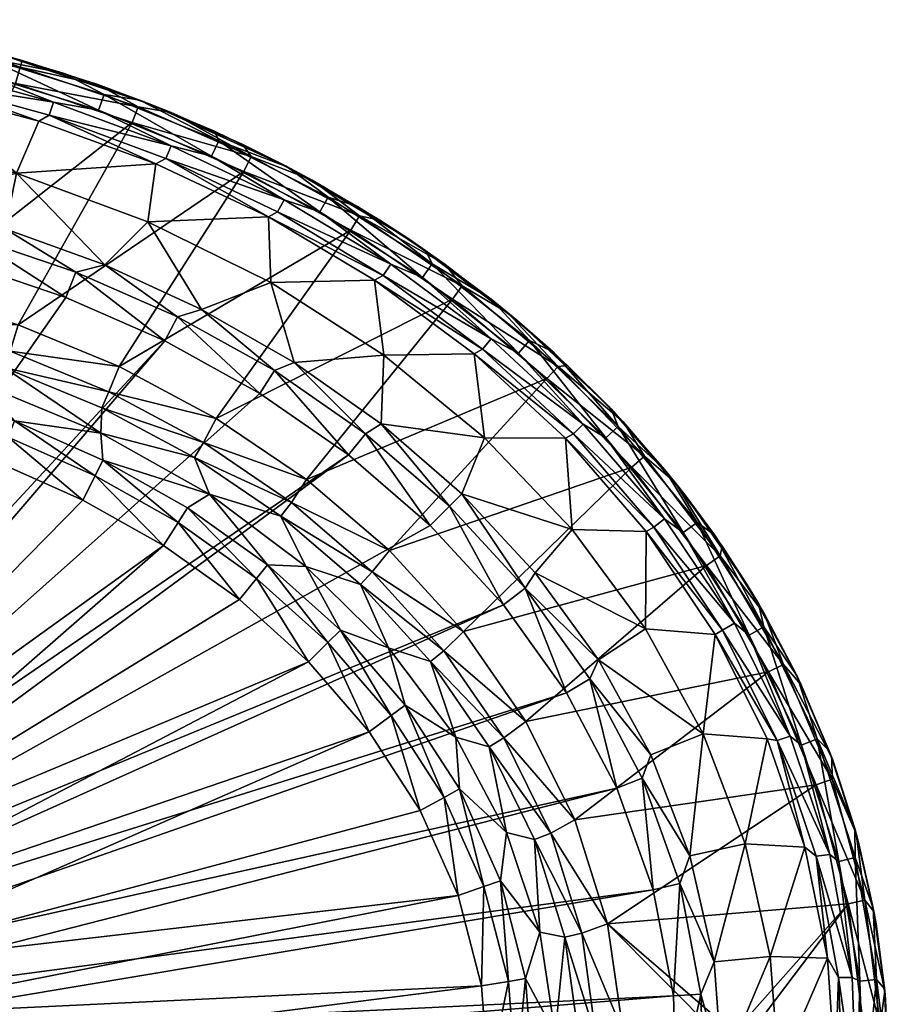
# Model space of a CAD drawing. Header units: inches. Extents: x -273 to 272, y -225 to 225.
# Tile 9 of 9: x 90 to 272, y 14 to 221. Entities that reach past the tile are written whole.
import ezdxf

# ---------------------------------------------------------------- set-up
doc = ezdxf.new("R2010")
doc.units = ezdxf.units.IN
doc.header["$MEASUREMENT"] = 0
doc.layers.add('Layer 1', color=7, linetype='Continuous')

# ---------------------------------------------------------------- blocks, each defined once
blk = doc.blocks.new('Wind-R')
at = {"color": 9, "true_color": 0xc0c0c0}
mesh = blk.add_polyface(dxfattribs=at)
corners = [(67.77, 163.41, -128), (113.51, 199.2, -128), (89.02, 207.45, -128), (63.84, 213.65, -128), (74.33, 216.47, -123), (85.67, 213.59, -93.5), (52.25, 220.82, -93.5), (85.67, 213.59, -64), (117.09, 203.17, -34.5), (85.67, 213.59, -34.5), (66.23, 218.25, -5), (52.25, 220.82, -34.5), (106.28, 207.18, -123), (90.4, 212.25, -123), (82.72, 214.39, -5), (117.09, 203.17, -64), (52.25, 220.82, -64), (99.05, 209.61, -5), (96.99, 203.47), (71.77, 210.4), (81.97, 209.41), (57.06, 214.93), (106.43, 201.82), (68.81, 206.25, -3.29), (93.92, 199.51, -3.29), (89.21, 188.57, -35.86), (60.24, 195.96, -35.86), (65.52, 182.69, -68.42), (71.12, 207.61, -0.9), (96.11, 200.74, -0.9), (82.87, 212.83, -1.46), (57.69, 218.41, -1.46), (107.66, 205.14, -1.46), (114.78, 202.5, -126.54), (89.96, 210.86, -126.54), (58.11, 219.82, -123), (64.52, 217.11, -126.54)]
mesh.append_faces([[corners[k] for k in face] for face in [(0, 1, 2), (3, 0, 2), (4, 5, 6), (7, 8, 9), (10, 11, 9), (12, 5, 13), (4, 13, 5), (9, 14, 10), (7, 5, 15), (7, 9, 16), (14, 9, 17), (5, 7, 6), (18, 19, 20), (20, 19, 21), (22, 18, 20), (23, 24, 25), (25, 26, 23), (27, 26, 25), (28, 18, 29), (29, 24, 28), (23, 28, 24), (28, 19, 18), (22, 20, 30), (31, 30, 20), (31, 20, 21), (32, 22, 30), (30, 14, 17), (32, 30, 17), (14, 30, 10), (30, 31, 10), (33, 34, 2), (35, 36, 4), (34, 3, 2), (34, 36, 3), (34, 13, 4), (36, 34, 4), (13, 34, 12)]], dxfattribs={"color": 9})
mesh = blk.add_polyface(dxfattribs=at)
corners = [(117.09, 203.17, -34.5), (117.09, 203.17, -64), (145.93, 190.02, -34.5), (85.67, 213.59, -34.5), (99.05, 209.61, -5), (117.09, 203.17, -93.5), (85.67, 213.59, -93.5), (106.28, 207.18, -123), (136.77, 194.6, -123), (145.93, 190.02, -93.5), (121.72, 201.3, -123), (130.85, 197.37, -5), (145.93, 190.02, -64), (115.15, 203.93, -5), (85.67, 213.59, -64), (121.72, 194.29), (96.99, 203.47), (106.43, 201.82), (145.46, 182.95), (130.23, 192.15), (118.53, 190.54, -3.29), (89.21, 188.57, -35.86), (93.92, 199.51, -3.29), (116.84, 178.38, -35.86), (120.61, 191.65, -0.9), (96.11, 200.74, -0.9), (142.16, 179.39, -3.29), (107.66, 205.14, -1.46), (131.72, 195.36, -1.46), (146.12, 189.92, -5), (113.51, 199.2, -128), (137.02, 188.94, -128), (138.57, 192.11, -126.54), (114.78, 202.5, -126.54), (89.02, 207.45, -128), (89.96, 210.86, -126.54)]
mesh.append_faces([[corners[k] for k in face] for face in [(0, 1, 2), (3, 0, 4), (5, 6, 7), (5, 8, 9), (5, 10, 8), (2, 11, 0), (7, 10, 5), (2, 1, 12), (9, 12, 5), (0, 13, 4), (1, 5, 12), (1, 0, 14), (13, 0, 11), (5, 1, 6), (15, 16, 17), (18, 15, 19), (19, 15, 17), (20, 21, 22), (21, 20, 23), (24, 20, 25), (25, 15, 24), (22, 25, 20), (25, 16, 15), (20, 24, 26), (24, 15, 18), (4, 13, 27), (27, 19, 17), (27, 28, 19), (28, 11, 29), (11, 28, 13), (28, 27, 13), (30, 31, 32), (33, 34, 30), (33, 10, 7), (30, 32, 33), (33, 32, 10), (35, 33, 7), (8, 10, 32)]], dxfattribs={"color": 9})
mesh = blk.add_polyface(dxfattribs=at)
corners = [(113.51, 199.2, -128), (89.58, 156.69, -128), (137.02, 188.94, -128), (110.8, 147.93, -128), (159.48, 176.62, -128), (67.77, 163.41, -128), (131.17, 137.07, -128), (89.21, 188.57, -35.86), (116.84, 178.38, -35.86), (107.76, 169.33, -68.42), (142.16, 179.39, -3.29), (118.53, 190.54, -3.29), (142.69, 165.58, -35.86), (128.13, 159.97, -68.42), (86.84, 176.88, -68.42), (65.52, 182.69, -68.42), (65.57, 154.28, -121.42), (55.42, 151.7, -108), (81.98, 144.22, -108), (69.51, 143.06, -94.58), (86.63, 147.77, -121.42), (120.61, 191.65, -0.9), (144.1, 180.43, -0.9), (79.76, 175.21, -73.19), (78.1, 169.72, -75), (57.41, 180.7, -73.19), (101.69, 167.81, -73.19), (99.58, 162.48, -75), (120.43, 153.34, -75), (123.05, 158.43, -73.19), (143.46, 147.1, -73.19), (140.35, 142.29, -75), (56.23, 175.1, -75), (87.86, 151.21, -126.19), (108.63, 142.61, -126.19), (66.49, 157.82, -126.19)]
mesh.append_faces([[corners[k] for k in face] for face in [(0, 1, 2), (2, 3, 4), (0, 5, 1), (2, 1, 3), (4, 3, 6), (7, 8, 9), (10, 8, 11), (12, 8, 10), (9, 8, 13), (8, 12, 13), (14, 7, 9), (15, 7, 14), (16, 17, 18), (19, 18, 17), (16, 18, 20), (10, 21, 22), (23, 24, 25), (15, 23, 25), (23, 26, 27), (23, 14, 26), (28, 26, 29), (29, 26, 9), (30, 31, 29), (13, 30, 29), (31, 28, 29), (28, 27, 26), (13, 29, 9), (27, 24, 23), (9, 26, 14), (24, 32, 25), (14, 23, 15), (33, 16, 20), (33, 20, 34), (35, 16, 33), (35, 1, 5), (33, 1, 35), (33, 3, 1), (34, 3, 33)]], dxfattribs={"color": 9})
mesh = blk.add_polyface(dxfattribs=at)
corners = [(145.93, 190.02, -64), (171.76, 174.68, -34.5), (145.93, 190.02, -34.5), (160.93, 181.58, -5), (151.39, 187.08, -123), (171.76, 174.68, -93.5), (145.93, 190.02, -93.5), (165.58, 178.69, -123), (179.32, 169.4, -123), (136.77, 194.6, -123), (171.76, 174.68, -64), (175.29, 172.28, -5), (146.12, 189.92, -5), (130.85, 197.37, -5), (167.91, 169.49), (145.46, 182.95), (152.96, 180.46), (130.23, 192.15), (174.55, 166.67), (142.16, 179.39, -3.29), (164.48, 166.12, -3.29), (142.69, 165.58, -35.86), (144.1, 180.43, -0.9), (166.31, 167.1, -0.9), (120.61, 191.65, -0.9), (176.62, 169.55, -1.46), (154.72, 183.53, -1.46), (131.72, 195.36, -1.46), (161.31, 179.63, -126.54), (159.48, 176.62, -128), (182.93, 164.93, -126.54), (137.02, 188.94, -128), (138.57, 192.11, -126.54)]
mesh.append_faces([[corners[k] for k in face] for face in [(0, 1, 2), (2, 1, 3), (4, 5, 6), (5, 4, 7), (8, 5, 7), (9, 4, 6), (1, 0, 10), (1, 11, 3), (5, 10, 6), (2, 3, 12), (0, 6, 10), (2, 12, 13), (14, 15, 16), (16, 15, 17), (18, 14, 16), (19, 20, 21), (19, 22, 23), (24, 15, 22), (14, 23, 22), (20, 19, 23), (22, 15, 14), (25, 26, 3), (18, 16, 26), (16, 27, 26), (16, 17, 27), (18, 26, 25), (11, 25, 3), (26, 12, 3), (26, 27, 12), (28, 29, 30), (31, 29, 28), (32, 31, 28), (8, 28, 30), (32, 4, 9), (28, 7, 4), (32, 28, 4), (7, 28, 8)]], dxfattribs={"color": 9})
mesh = blk.add_polyface(dxfattribs=at)
corners = [(56.23, 175.1, -75), (3.28, 34.83, -75), (33.97, 178.67, -75), (25.85, 23.49, -75), (21.11, 27.83, -75), (191.61, 97.88, -75), (15.63, 31.26, -75), (159.01, 129.39, -75), (78.1, 169.72, -75), (99.58, 162.48, -75), (9.61, 33.63, -75), (120.43, 153.34, -75), (-11.31, 180.48, -75), (11.37, 180.47, -75), (81.98, 144.22, -108), (69.51, 143.06, -94.58), (88.8, 136.52, -94.58), (28.64, 141.76, -88), (9.2, 143.27, -88), (10.52, 53.46, -88), (47.87, 138.7, -88), (20.64, 50.43, -88), (66.88, 134.03, -88), (103.15, 119.89, -88), (85.38, 127.77, -88), (29.97, 45.49, -88), (0, 54.46, -88), (38.16, 38.85, -88), (120.12, 110.32, -88), (44.92, 30.77, -88), (150.61, 85.94, -88), (9.42, 149, -89.81), (49, 144.32, -89.81), (29.31, 147.46, -89.81), (49.72, 147.91, -94.58), (68.49, 139.54, -89.81), (87.47, 133.11, -89.81), (9.77, 49.49, -89.27), (0, 50.45, -89.27), (9.17, 46.97, -92.61), (20.19, 46.23, -89.27)]
mesh.append_faces([[corners[k] for k in face] for face in [(0, 1, 2), (3, 4, 5), (4, 6, 7), (8, 9, 10), (10, 11, 6), (12, 13, 1), (0, 8, 1), (10, 9, 11), (2, 1, 13), (10, 1, 8), (14, 15, 16), (17, 18, 19), (17, 19, 20), (21, 22, 20), (23, 24, 25), (24, 22, 21), (26, 19, 18), (19, 21, 20), (21, 25, 24), (25, 27, 28), (27, 29, 30), (18, 17, 31), (32, 20, 22), (20, 32, 33), (34, 32, 35), (32, 22, 35), (22, 24, 35), (36, 35, 24), (15, 36, 16), (15, 35, 36), (35, 15, 34), (33, 17, 20), (37, 38, 39), (40, 21, 19), (19, 37, 40), (37, 19, 26), (26, 38, 37)]], dxfattribs={"color": 9})
mesh = blk.add_polyface(dxfattribs=at)
corners = [(150.15, 124.24, -128), (200.72, 145.41, -128), (180.86, 162.08, -128), (159.48, 176.62, -128), (131.17, 137.07, -128), (167.64, 109.29, -128), (171.76, 174.68, -64), (194.37, 157.7, -34.5), (171.76, 174.68, -34.5), (189.01, 162.08, -5), (175.29, 172.28, -5), (171.76, 174.68, -93.5), (194.37, 157.7, -64), (189, 153.78), (167.91, 169.49), (174.55, 166.67), (166.41, 150.37, -35.86), (164.48, 166.12, -3.29), (185.43, 150.63, -3.29), (142.69, 165.58, -35.86), (165.91, 135.9, -68.42), (187.62, 132.99, -35.86), (182.84, 121.19, -68.42), (147.59, 148.82, -68.42), (128.13, 159.97, -68.42), (129.76, 121.12, -108), (150.06, 105.97, -108), (144.82, 116.51, -121.42), (166.31, 167.1, -0.9), (187.17, 151.57, -0.9), (176.62, 169.55, -1.46), (143.46, 147.1, -73.19), (162.61, 133.84, -73.19), (159.01, 129.39, -75), (176.2, 114.57, -75), (180.24, 118.62, -73.19), (140.35, 142.29, -75), (182.93, 164.93, -126.54), (126.64, 128.84, -121.42), (147.02, 119.42, -126.19), (164.01, 104.82, -126.19), (128.52, 131.97, -126.19)]
mesh.append_faces([[corners[k] for k in face] for face in [(0, 1, 2), (2, 3, 4), (2, 4, 0), (1, 0, 5), (6, 7, 8), (8, 9, 10), (6, 11, 12), (13, 14, 15), (16, 17, 18), (17, 16, 19), (20, 16, 21), (16, 18, 21), (21, 22, 20), (23, 16, 20), (24, 19, 23), (19, 16, 23), (25, 26, 27), (28, 29, 17), (29, 28, 13), (18, 17, 29), (28, 14, 13), (30, 10, 9), (31, 32, 33), (31, 23, 32), (34, 32, 35), (35, 32, 20), (22, 35, 20), (33, 32, 34), (33, 36, 31), (20, 32, 23), (23, 31, 24), (3, 2, 37), (38, 27, 39), (27, 40, 39), (41, 0, 4), (39, 0, 41), (39, 5, 0)]], dxfattribs={"color": 9})
mesh = blk.add_polyface(dxfattribs=at)
corners = [(205.08, 148.14, -123), (213.68, 139.63, -93.5), (194.37, 157.7, -93.5), (192.59, 159.18, -123), (179.32, 169.4, -123), (171.76, 174.68, -93.5), (171.76, 174.68, -34.5), (194.37, 157.7, -34.5), (189.01, 162.08, -5), (202.01, 151.02, -5), (213.68, 139.63, -34.5), (216.81, 136.29, -123), (194.37, 157.7, -64), (213.68, 139.63, -64), (214.22, 139.08, -5), (171.76, 174.68, -64), (208.38, 135.83), (189, 153.78), (194.75, 150.78), (174.55, 166.67), (213.09, 132.95), (204.66, 132.92, -3.29), (187.62, 132.99, -35.86), (185.43, 150.63, -3.29), (206.32, 133.84, -0.9), (187.17, 151.57, -0.9), (197.09, 153.44, -1.46), (215.7, 135.35, -1.46), (176.62, 169.55, -1.46), (221.26, 129.1, -126.54), (203.12, 147.99, -126.54), (200.72, 145.41, -128), (180.86, 162.08, -128), (182.93, 164.93, -126.54)]
mesh.append_faces([[corners[k] for k in face] for face in [(0, 1, 2), (3, 2, 4), (4, 2, 5), (6, 7, 8), (9, 7, 10), (0, 11, 1), (0, 2, 3), (12, 13, 10), (10, 14, 9), (13, 2, 1), (7, 12, 10), (12, 2, 13), (7, 15, 12), (8, 7, 9), (2, 12, 5), (16, 17, 18), (18, 17, 19), (20, 16, 18), (21, 22, 23), (24, 23, 25), (25, 16, 24), (21, 23, 24), (25, 17, 16), (26, 9, 27), (18, 28, 26), (18, 19, 28), (26, 27, 20), (18, 26, 20), (14, 27, 9), (26, 8, 9), (26, 28, 8), (29, 30, 31), (30, 32, 31), (32, 30, 33), (33, 3, 4), (30, 0, 3), (33, 30, 3), (0, 30, 11)]], dxfattribs={"color": 9})
mesh = blk.add_polyface(dxfattribs=at)
corners = [(140.35, 142.29, -75), (15.63, 31.26, -75), (120.43, 153.34, -75), (21.11, 27.83, -75), (159.01, 129.39, -75), (176.2, 114.57, -75), (191.61, 97.88, -75), (126.64, 128.84, -121.42), (106.92, 133.96, -108), (129.76, 121.12, -108), (86.63, 147.77, -121.42), (81.98, 144.22, -108), (107.12, 139.28, -121.42), (144.82, 116.51, -121.42), (107.35, 128.3, -94.58), (125.15, 118.27, -94.58), (141.98, 106.31, -94.58), (88.8, 136.52, -94.58), (44.92, 30.77, -88), (163.39, 71.17, -88), (150.61, 85.94, -88), (136.08, 98.98, -88), (38.16, 38.85, -88), (120.12, 110.32, -88), (103.15, 119.89, -88), (29.97, 45.49, -88), (50.01, 21.57, -88), (174.05, 54.71, -88), (128.52, 131.97, -126.19), (108.63, 142.61, -126.19), (147.02, 119.42, -126.19), (131.17, 137.07, -128), (110.8, 147.93, -128), (105.72, 125.02, -89.81), (87.47, 133.11, -89.81), (123.19, 115.18, -89.81), (139.7, 103.45, -89.81), (85.38, 127.77, -88)]
mesh.append_faces([[corners[k] for k in face] for face in [(0, 1, 2), (3, 4, 5), (1, 0, 4), (5, 6, 3), (7, 8, 9), (8, 10, 11), (12, 10, 8), (13, 7, 9), (9, 8, 14), (12, 8, 7), (15, 16, 9), (15, 9, 14), (8, 17, 14), (8, 11, 17), (18, 19, 20), (20, 21, 22), (21, 23, 22), (23, 24, 25), (19, 26, 27), (28, 29, 12), (10, 12, 29), (7, 30, 28), (12, 7, 28), (29, 31, 32), (28, 31, 29), (33, 24, 23), (24, 33, 34), (14, 33, 35), (33, 23, 35), (23, 21, 35), (36, 35, 21), (15, 36, 16), (15, 35, 36), (35, 15, 14), (17, 33, 14), (34, 37, 24), (17, 34, 33)]], dxfattribs={"color": 9})
mesh = blk.add_polyface(dxfattribs=at)
corners = [(200.72, 145.41, -128), (167.64, 109.29, -128), (218.6, 126.79, -128), (242.82, 102.12, -34.5), (235.96, 112.56, -5), (229.77, 120.96, -34.5), (216.81, 136.29, -123), (227.65, 123.66, -123), (229.77, 120.96, -93.5), (213.68, 139.63, -93.5), (213.68, 139.63, -34.5), (213.68, 139.63, -64), (225.55, 126.27, -5), (237.56, 110.19, -123), (229.77, 120.96, -64), (242.82, 102.12, -64), (214.22, 139.08, -5), (213.09, 132.95), (225.48, 115.94), (208.38, 135.83), (229.4, 113.11), (206.05, 113.72, -35.86), (187.62, 132.99, -35.86), (204.66, 132.92, -3.29), (198.23, 104.6, -68.42), (182.84, 121.19, -68.42), (221.6, 113.29, -3.29), (206.32, 133.84, -0.9), (223.2, 114.21, -0.9), (215.7, 135.35, -1.46), (232.29, 115.17, -1.46), (180.24, 118.62, -73.19), (196.15, 101.36, -73.19), (234.29, 106.15, -128), (237.18, 108.17, -126.54), (221.26, 129.1, -126.54), (203.12, 147.99, -126.54)]
mesh.append_faces([[corners[k] for k in face] for face in [(0, 1, 2), (3, 4, 5), (6, 7, 8), (9, 6, 8), (10, 11, 5), (5, 12, 10), (13, 8, 7), (5, 14, 3), (14, 8, 15), (5, 11, 14), (12, 5, 4), (14, 9, 8), (10, 12, 16), (11, 9, 14), (17, 18, 19), (20, 18, 17), (21, 22, 23), (21, 24, 25), (26, 21, 23), (25, 22, 21), (23, 27, 28), (27, 18, 28), (26, 23, 28), (27, 19, 18), (29, 30, 20), (29, 20, 17), (30, 12, 4), (29, 16, 12), (30, 29, 12), (31, 25, 32), (33, 34, 2), (2, 35, 0), (6, 35, 7), (7, 35, 34), (34, 35, 2), (36, 35, 6), (34, 13, 7)]], dxfattribs={"color": 9})
mesh = blk.add_polyface(dxfattribs=at)
corners = [(183.21, 92.25, -128), (234.29, 106.15, -128), (218.6, 126.79, -128), (196.29, 73.4, -128), (247.34, 83.78, -128), (167.64, 109.29, -128), (206.59, 52.7, -128), (198.23, 104.6, -68.42), (206.05, 113.72, -35.86), (221.44, 92.87, -35.86), (221.6, 113.29, -3.29), (233.6, 70.76, -35.86), (211.55, 86.34, -68.42), (236.07, 91.66, -3.29), (230.76, 45.14, -68.42), (222.55, 66.4, -68.42), (192.22, 50.05, -108), (198.13, 48.57, -121.42), (188.56, 68.02, -121.42), (181.56, 70.08, -108), (182.33, 59.2, -94.58), (190.94, 39.9, -94.58), (223.2, 114.21, -0.9), (225.48, 115.94), (240.13, 94.02), (237.65, 92.58, -0.9), (196.15, 101.36, -73.19), (182.84, 121.19, -68.42), (220.77, 61.47, -73.19), (209.75, 82.33, -73.19), (228.64, 39.33, -73.19), (223.06, 37.99, -75), (215.45, 59.35, -75), (204.82, 79.42, -75), (191.61, 97.88, -75), (180.24, 118.62, -73.19), (201.52, 49.93, -126.19), (191.67, 69.95, -126.19), (179.07, 88.24, -126.19)]
mesh.append_faces([[corners[k] for k in face] for face in [(0, 1, 2), (3, 4, 1), (2, 5, 0), (1, 0, 3), (4, 3, 6), (7, 8, 9), (8, 10, 9), (11, 12, 9), (11, 9, 13), (14, 15, 11), (11, 15, 12), (9, 12, 7), (13, 9, 10), (16, 17, 18), (18, 19, 16), (16, 20, 21), (22, 23, 24), (22, 25, 10), (26, 7, 12), (27, 7, 26), (28, 29, 15), (26, 12, 29), (14, 30, 28), (12, 15, 29), (28, 15, 14), (31, 32, 28), (32, 33, 29), (29, 28, 32), (34, 26, 33), (26, 29, 33), (35, 26, 34), (36, 37, 18), (36, 18, 17), (38, 3, 0), (37, 3, 38), (37, 6, 3), (36, 6, 37)]], dxfattribs={"color": 9})
mesh = blk.add_polyface(dxfattribs=at)
corners = [(204.82, 79.42, -75), (215.45, 59.35, -75), (29.73, 18.36, -75), (191.61, 97.88, -75), (25.85, 23.49, -75), (188.56, 68.02, -121.42), (176.22, 85.97, -121.42), (181.56, 70.08, -108), (161.5, 102.17, -121.42), (150.06, 105.97, -108), (167.43, 88.84, -108), (144.82, 116.51, -121.42), (170.92, 76.83, -94.58), (182.33, 59.2, -94.58), (192.22, 50.05, -108), (157.31, 92.55, -94.58), (141.98, 106.31, -94.58), (129.76, 121.12, -108), (176.2, 114.57, -75), (180.24, 118.62, -73.19), (191.67, 69.95, -126.19), (164.01, 104.82, -126.19), (179.07, 88.24, -126.19), (167.64, 109.29, -128), (147.02, 119.42, -126.19), (183.21, 92.25, -128), (154.7, 89.98, -89.81), (150.61, 85.94, -88), (163.39, 71.17, -88), (139.7, 103.45, -89.81), (168, 74.62, -89.81), (174.05, 54.71, -88), (179.12, 57.44, -89.81), (182.04, 36.83, -88), (187.49, 38.69, -89.81), (136.08, 98.98, -88)]
mesh.append_faces([[corners[k] for k in face] for face in [(0, 1, 2), (3, 0, 4), (5, 6, 7), (8, 9, 10), (8, 11, 9), (6, 10, 7), (6, 8, 10), (7, 12, 13), (14, 7, 13), (10, 15, 12), (7, 10, 12), (9, 16, 15), (10, 9, 15), (9, 17, 16), (18, 19, 3), (5, 20, 6), (21, 8, 22), (8, 21, 11), (20, 22, 6), (6, 22, 8), (21, 23, 24), (21, 25, 23), (22, 25, 21), (26, 27, 28), (27, 26, 29), (15, 26, 30), (26, 28, 30), (28, 31, 30), (32, 30, 31), (32, 31, 33), (12, 32, 13), (13, 32, 34), (12, 30, 32), (30, 12, 15), (16, 26, 15), (29, 35, 27), (16, 29, 26)]], dxfattribs={"color": 9})
mesh = blk.add_polyface(dxfattribs=at)
corners = [(237.65, 92.58, -0.9), (240.13, 94.02), (251.87, 70.29), (236.07, 91.66, -3.29), (249.14, 69.38, -0.9), (229.77, 120.96, -93.5), (237.56, 110.19, -123), (242.82, 102.12, -93.5), (246.49, 95.93, -123), (253.06, 83.45, -93.5), (242.82, 102.12, -64), (253.06, 83.45, -34.5), (242.82, 102.12, -34.5), (260.8, 65.23, -34.5), (253.06, 83.45, -64), (254.17, 81.1, -123), (260.07, 67.2, -5), (253.26, 83.06, -5), (260.8, 65.23, -64), (245.22, 98.16, -5), (229.77, 120.96, -64), (235.96, 112.56, -5), (229.4, 113.11), (243.23, 91.52), (225.48, 115.94), (247.01, 69.74, -3.29), (233.6, 70.76, -35.86), (221.6, 113.29, -3.29), (223.2, 114.21, -0.9), (246.33, 93.24, -1.46), (232.29, 115.17, -1.46), (254.22, 68.41), (257.52, 69.71, -1.46), (250.49, 85.36, -126.54), (234.29, 106.15, -128), (247.34, 83.78, -128), (237.18, 108.17, -126.54), (260.6, 65.74, -123)]
mesh.append_faces([[corners[k] for k in face] for face in [(0, 1, 2), (3, 0, 4), (0, 2, 4), (5, 6, 7), (7, 8, 9), (10, 11, 12), (13, 11, 14), (8, 15, 9), (8, 7, 6), (11, 16, 17), (14, 9, 18), (10, 14, 11), (11, 17, 19), (14, 7, 9), (11, 19, 12), (10, 7, 14), (20, 10, 12), (12, 19, 21), (10, 5, 7), (1, 22, 23), (1, 23, 2), (24, 22, 1), (25, 26, 3), (27, 0, 3), (0, 28, 1), (29, 23, 30), (22, 30, 23), (31, 23, 29), (30, 21, 29), (29, 19, 17), (32, 29, 17), (19, 29, 21), (33, 34, 35), (33, 36, 34), (36, 8, 6), (33, 15, 8), (36, 33, 8), (15, 33, 37)]], dxfattribs={"color": 9})
mesh = blk.add_polyface(dxfattribs=at)
corners = [(260.2, 45.41), (257.32, 45.06, -0.9), (249.14, 69.38, -0.9), (247.01, 69.74, -3.29), (236.07, 91.66, -3.29), (254.92, 46.97, -3.29), (251.87, 70.29), (257.33, 60.09, -128), (247.34, 83.78, -128), (206.59, 52.7, -128), (265.45, 50.88, -5), (260.8, 65.23, -34.5), (266.31, 47.67, -34.5), (254.17, 81.1, -123), (260.6, 65.74, -123), (260.8, 65.23, -93.5), (253.06, 83.45, -93.5), (260.07, 67.2, -5), (253.06, 83.45, -34.5), (266.31, 47.67, -93.5), (265.72, 49.87, -123), (260.8, 65.23, -64), (266.31, 47.67, -64), (253.06, 83.45, -64), (243.23, 91.52), (254.22, 68.41), (262.11, 43.93), (242.38, 47.69, -35.86), (230.76, 45.14, -68.42), (233.6, 70.76, -35.86), (257.52, 69.71, -1.46), (265.54, 44.78, -1.46), (246.33, 93.24, -1.46), (253.26, 83.06, -5), (250.49, 85.36, -126.54), (260.66, 61.26, -126.54), (267.53, 35.84, -126.54)]
mesh.append_faces([[corners[k] for k in face] for face in [(0, 1, 2), (3, 4, 2), (2, 1, 5), (3, 2, 5), (2, 6, 0), (7, 8, 9), (10, 11, 12), (13, 14, 15), (15, 16, 13), (11, 17, 18), (19, 15, 20), (20, 15, 14), (21, 22, 12), (22, 15, 19), (11, 21, 12), (21, 15, 22), (11, 23, 21), (17, 11, 10), (21, 16, 15), (6, 24, 25), (26, 0, 25), (0, 6, 25), (27, 28, 29), (3, 27, 29), (5, 27, 3), (26, 30, 31), (30, 25, 32), (31, 30, 10), (26, 25, 30), (17, 10, 30), (30, 33, 17), (34, 8, 35), (35, 8, 7), (35, 14, 34), (35, 7, 36), (35, 20, 14), (35, 36, 20)]], dxfattribs={"color": 9})
mesh = blk.add_polyface(dxfattribs=at)
corners = [(25.91, -23.51, -75), (29.79, -18.36, -75), (62.65, -93.77, -75), (32.64, -12.63, -75), (218.8, -51.11, -75), (215.45, 59.35, -75), (32.61, 12.57, -75), (29.73, 18.36, -75), (204.82, 79.42, -75), (25.85, 23.49, -75), (43.94, 19.01, -92.61), (34.93, 9.46, -124.71), (46.78, 10.16, -92.61), (36.21, -0.8, -124.71), (47.87, 0.92, -92.61), (47.17, -8.28, -92.61), (34.69, -10.44, -124.71), (44.71, -17.21, -92.61), (39.61, -37.38, -88), (39.46, -37.75, -88), (46.05, -29.03, -88), (44.92, 30.77, -88), (50.01, 21.57, -88), (163.39, 71.17, -88), (53.23, 11.5, -88), (182.04, 36.83, -88), (172.53, -57.48, -88), (50.75, -19.67, -88), (39.58, 31.28, -89.27), (39.45, 27.12, -92.61), (46.32, 19.98, -89.27), (49.91, 7.32, -89.27), (47.48, -17.04, -89.27), (50.15, -5.41, -89.27), (40.54, -25.52, -92.61), (42.7, -26.87, -89.27), (36.69, -34.62, -89.27), (53.59, -9.52, -88), (54.43, 1, -88), (38.16, 38.85, -88)]
mesh.append_faces([[corners[k] for k in face] for face in [(0, 1, 2), (1, 3, 4), (5, 6, 7), (8, 7, 9), (10, 11, 12), (13, 14, 12), (14, 13, 15), (16, 17, 15), (18, 19, 20), (21, 22, 23), (22, 24, 25), (20, 26, 27), (28, 29, 30), (10, 12, 30), (31, 24, 30), (31, 30, 12), (32, 15, 17), (33, 31, 14), (14, 15, 33), (12, 14, 31), (32, 33, 15), (34, 32, 17), (20, 27, 35), (30, 29, 10), (35, 36, 20), (36, 18, 20), (35, 32, 34), (27, 32, 35), (37, 32, 27), (38, 33, 37), (33, 32, 37), (24, 31, 38), (31, 33, 38), (24, 22, 30), (21, 30, 22), (39, 28, 21), (28, 30, 21)]], dxfattribs={"color": 9})
mesh = blk.add_polyface(dxfattribs=at)
corners = [(236.86, 7.34, -128), (216.76, 8.11, -128), (234.3, 5.57, -128), (257.33, 60.09, -128), (206.59, 52.7, -128), (213.48, 30.89, -128), (232.03, -0.12, -128), (232.6, 3.03, -128), (232.66, -3.11, -128), (240, 8, -128), (204.49, 28.06, -121.42), (202.48, 7.72, -108), (207.42, 6.76, -121.42), (199.22, 29.14, -108), (198.13, 48.57, -121.42), (192.22, 50.05, -108), (201.94, -13.83, -108), (196.23, 19.38, -94.58), (197.82, -1.86, -94.58), (190.94, 39.9, -94.58), (232.66, 3.11, -125), (232.03, 0.12, -125), (234, 0, -125), (234.41, 5.71, -125), (228.64, 39.33, -73.19), (235.86, 22.85, -68.42), (233.06, 16.09, -73.19), (230.76, 45.14, -68.42), (228.03, -6.9, -75), (227.33, 15.71, -75), (233.75, -7.42, -73.19), (223.06, 37.99, -75), (220.77, 61.47, -73.19), (211.08, 6.97, -126.19), (208.05, 28.9, -126.19), (201.52, 49.93, -126.19), (194.16, -1.8, -89.81), (192.62, 18.78, -89.81)]
mesh.append_faces([[corners[k] for k in face] for face in [(0, 1, 2), (3, 4, 5), (1, 6, 7), (8, 6, 1), (0, 5, 1), (7, 2, 1), (5, 0, 9), (10, 11, 12), (13, 14, 15), (11, 10, 13), (10, 14, 13), (12, 11, 16), (11, 17, 18), (13, 19, 17), (11, 13, 17), (20, 21, 22), (7, 6, 21), (20, 2, 7), (7, 21, 20), (23, 2, 20), (24, 25, 26), (25, 24, 27), (28, 29, 26), (26, 30, 28), (29, 31, 24), (24, 26, 29), (32, 24, 31), (33, 10, 12), (14, 34, 35), (10, 34, 14), (34, 10, 33), (35, 5, 4), (34, 5, 35), (34, 1, 5), (33, 1, 34), (17, 36, 18), (17, 37, 36)]], dxfattribs={"color": 9})
mesh = blk.add_polyface(dxfattribs=at)
corners = [(264.93, 19.61), (262.05, 19.57, -0.9), (257.32, 45.06, -0.9), (260.2, 45.41), (259.7, 23.63, -3.29), (254.92, 46.97, -3.29), (257.33, 60.09, -128), (213.48, 30.89, -128), (264.07, 35.1, -128), (240, 8, -128), (243.13, 7.41, -128), (267.26, 9.37, -128), (269.45, 33.47, -123), (269.92, 30.89, -93.5), (266.31, 47.67, -93.5), (266.31, 47.67, -34.5), (269.92, 30.89, -34.5), (269.34, 34.19, -5), (271.74, 16.77, -123), (271.9, 14.98, -93.5), (271.69, 17.24, -5), (271.9, 14.98, -34.5), (269.92, 30.89, -64), (271.9, 14.98, -64), (265.72, 49.87, -123), (266.31, 47.67, -64), (265.45, 50.88, -5), (266.52, 18.81), (262.11, 43.93), (242.38, 47.69, -35.86), (247.68, 24, -35.86), (265.54, 44.78, -1.46), (270.04, 19.18, -1.46), (267.53, 35.84, -126.54), (270.79, 9.56, -126.54)]
mesh.append_faces([[corners[k] for k in face] for face in [(0, 1, 2), (3, 0, 2), (2, 4, 5), (1, 4, 2), (6, 7, 8), (9, 10, 8), (10, 11, 8), (12, 13, 14), (15, 16, 17), (13, 18, 19), (20, 16, 21), (18, 13, 12), (22, 23, 21), (23, 13, 19), (12, 14, 24), (16, 22, 21), (22, 13, 23), (25, 22, 16), (17, 16, 20), (22, 14, 13), (15, 25, 16), (25, 14, 22), (26, 15, 17), (27, 0, 28), (0, 3, 28), (29, 5, 30), (4, 30, 5), (27, 28, 31), (27, 31, 32), (32, 17, 20), (31, 26, 17), (32, 31, 17), (8, 33, 6), (8, 11, 34), (33, 8, 34), (33, 12, 24), (12, 33, 18), (33, 34, 18)]], dxfattribs={"color": 9})
mesh = blk.add_polyface(dxfattribs=at)
corners = [(228.03, -6.9, -75), (35, 0, -75), (227.33, 15.71, -75), (32.64, -12.63, -75), (225.14, -29.32, -75), (218.8, -51.11, -75), (29.79, -18.36, -75), (209.34, -71.65, -75), (34.38, -6.51, -75), (34.37, 6.44, -75), (32.61, 12.57, -75), (223.06, 37.99, -75), (215.45, 59.35, -75), (197.61, -35.14, -108), (189.75, -43.16, -94.58), (189.56, -55.84, -108), (195.59, -22.91, -94.58), (199.22, 29.14, -108), (192.22, 50.05, -108), (190.94, 39.9, -94.58), (182.04, 36.83, -88), (174.05, 54.71, -88), (50.01, 21.57, -88), (53.23, 11.5, -88), (186.95, 17.85, -88), (186.38, -21.08, -88), (188.42, -1.62, -88), (54.43, 1, -88), (53.59, -9.52, -88), (180.99, -39.77, -88), (50.75, -19.67, -88), (172.53, -57.48, -88), (187.49, 38.69, -89.81), (179.12, 57.44, -89.81), (192.62, 18.78, -89.81), (194.16, -1.8, -89.81), (192, -22.2, -89.81), (186.33, -41.86, -89.81), (177.47, -60.36, -89.81), (196.23, 19.38, -94.58), (182.33, 59.2, -94.58)]
mesh.append_faces([[corners[k] for k in face] for face in [(0, 1, 2), (3, 4, 5), (6, 5, 7), (1, 0, 8), (4, 3, 8), (0, 4, 8), (9, 10, 11), (2, 9, 11), (11, 10, 12), (9, 2, 1), (13, 14, 15), (13, 16, 14), (17, 18, 19), (20, 21, 22), (20, 23, 24), (25, 26, 27), (28, 29, 25), (29, 30, 31), (27, 24, 23), (28, 25, 27), (27, 26, 24), (30, 29, 28), (32, 20, 24), (20, 32, 33), (34, 19, 32), (32, 24, 34), (24, 26, 34), (35, 34, 26), (26, 25, 35), (25, 36, 35), (29, 36, 25), (36, 29, 37), (29, 31, 37), (16, 37, 14), (14, 37, 38), (16, 36, 37), (19, 34, 39), (40, 32, 19)]], dxfattribs={"color": 9})
mesh = blk.add_polyface(dxfattribs=at)
corners = [(242.95, 5.14, -116), (243.04, 5.18, -125), (240, 6, -116), (245.17, 2.94, -125), (245.06, 3.06, -116), (240, 6, -125), (243.04, 7.33, -125), (243.13, 7.41, -128), (240, 8, -125), (240, 8, -128), (245.68, 5.6, -128), (264.07, 35.1, -128), (213.48, 30.89, -128), (237.6, 0, -68.42), (235.86, 22.85, -68.42), (247.68, 24, -35.86), (242.38, 47.69, -35.86), (230.76, 45.14, -68.42), (234.78, 2.83, -125), (234.41, 5.71, -125), (232.66, 3.11, -125), (236.86, 7.34, -125), (236.9, 5.1, -125), (234, 0, -125), (245.52, 5.67, -125), (234.3, 5.57, -128), (236.86, 7.34, -128), (234.78, -2.83, -116), (234.9, 3.1, -116), (234, 0, -116), (245.17, -2.94, -116), (236.9, 5.1, -116), (233.75, -7.42, -73.19), (233.06, 16.09, -73.19)]
mesh.append_faces([[corners[k] for k in face] for face in [(0, 1, 2), (3, 0, 4), (1, 5, 2), (3, 1, 0), (6, 7, 8), (7, 9, 8), (10, 7, 6), (11, 12, 9), (13, 14, 15), (16, 15, 14), (14, 17, 16), (18, 19, 20), (6, 5, 1), (8, 21, 5), (19, 22, 21), (23, 18, 20), (18, 22, 19), (22, 5, 21), (5, 6, 8), (1, 24, 6), (25, 19, 26), (9, 26, 21), (19, 21, 26), (9, 21, 8), (27, 28, 29), (30, 31, 28), (30, 4, 31), (0, 31, 4), (0, 2, 31), (29, 18, 23), (18, 28, 22), (28, 18, 29), (5, 22, 31), (28, 31, 22), (5, 31, 2), (32, 33, 13), (14, 13, 33)]], dxfattribs={"color": 9})
mesh = blk.add_polyface(dxfattribs=at)
corners = [(265.87, -6.91), (263.02, -6.23, -0.9), (262.05, 19.57, -0.9), (264.93, 19.61), (261.3, 0, -3.29), (259.7, 23.63, -3.29), (245.94, -0.11, -125), (245.17, 2.94, -125), (245.06, 3.06, -116), (245.94, 0.11, -116), (247.38, 2.99, -128), (245.68, 5.6, -128), (245.52, 5.67, -125), (248, 0, -128), (247.31, 3.11, -125), (248, 0, -125), (243.04, 7.33, -125), (267.26, 9.37, -128), (243.13, 7.41, -128), (272.5, 0, -93.5), (271.9, 14.98, -93.5), (272.5, 0, -123), (271.74, 16.77, -123), (272.5, 0, -5), (271.9, 14.98, -34.5), (272.5, 0, -34.5), (272.5, 0, -64), (271.9, 14.98, -64), (271.69, 17.24, -5), (266.52, 18.81), (267.37, -6.9), (237.6, 0, -68.42), (247.68, 24, -35.86), (249.45, 0, -35.86), (243.04, 5.18, -125), (270.04, 19.18, -1.46), (270.9, -7.04, -1.46), (270.28, -16.72, -126.54), (270.79, 9.56, -126.54)]
mesh.append_faces([[corners[k] for k in face] for face in [(0, 1, 2), (0, 2, 3), (2, 4, 5), (1, 4, 2), (6, 7, 8), (6, 8, 9), (10, 11, 12), (13, 14, 15), (10, 14, 13), (11, 16, 12), (10, 12, 14), (17, 10, 13), (17, 18, 11), (11, 10, 17), (19, 20, 21), (20, 22, 21), (23, 24, 25), (26, 25, 27), (26, 20, 19), (24, 27, 25), (27, 20, 26), (28, 24, 23), (29, 30, 0), (0, 3, 29), (31, 32, 33), (33, 32, 5), (4, 33, 5), (14, 6, 15), (14, 12, 7), (34, 7, 12), (7, 6, 14), (30, 35, 36), (30, 29, 35), (23, 36, 35), (35, 28, 23), (17, 37, 38), (38, 21, 22)]], dxfattribs={"color": 9})

msp = doc.modelspace()

# ---------------------------------------------------------------- block references
at = {"layer": 'Layer 1'}
msp.add_blockref('Wind-R', (0, 0), dxfattribs=at)

doc.saveas('drawing.dxf')
